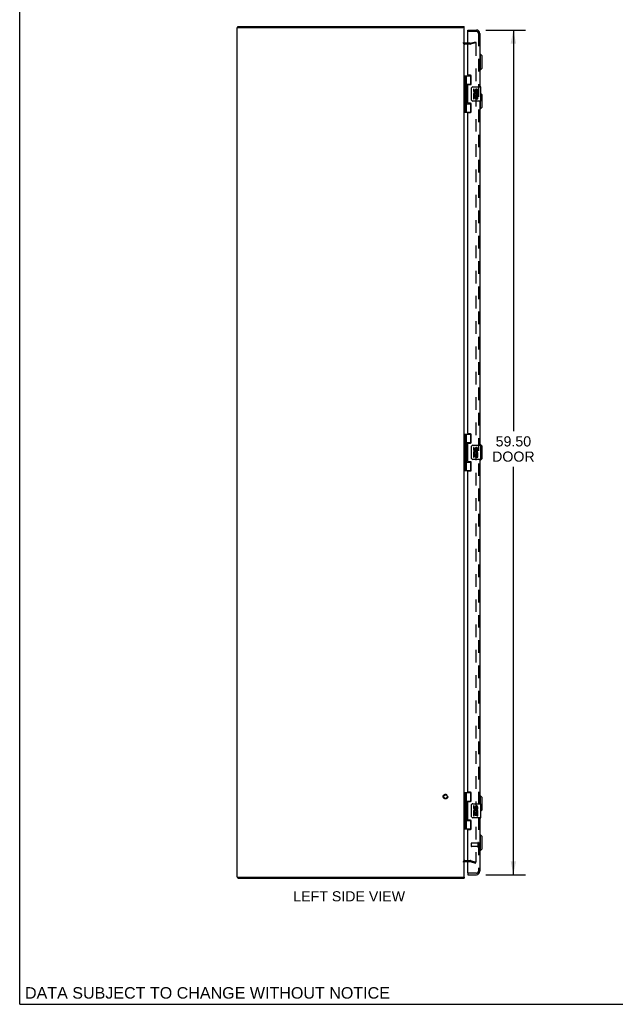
# Model space of a CAD drawing. Header units: inches. Extents: x 0 to 162, y 0 to 105.
# Tile 1 of 6: x 0 to 42, y 0 to 69. Entities that reach past the tile are written whole.
import ezdxf

# ---------------------------------------------------------------- set-up
doc = ezdxf.new("R2010")
doc.units = ezdxf.units.IN
doc.header["$LTSCALE"] = 8.904762
doc.header["$MEASUREMENT"] = 0
doc.linetypes.add('HIDDEN', pattern=[0.2, 0.1, -0.1])
doc.layers.get('0').update_dxf_attribs({"linetype": 'CONTINUOUS'})
for name, color, linetype in [('DEFAULT_2', 8, 'HIDDEN'), ('DIMENSIONS', 7, 'CONTINUOUS'), ('DOOR_ASSEMBLY', 7, 'CONTINUOUS')]:
    doc.layers.add(name, color=color, linetype=linetype)
doc.styles.get("Standard").update_dxf_attribs({"font": 'arial.ttf'})
doc.dimstyles.new('DIMSTYLE_1', dxfattribs={"dimtxt": 0.714286, "dimasz": 0.952381, "dimexe": 0.09, "dimexo": 0.07, "dimgap": 0.0375, "dimtad": 0, "dimtih": 1, "dimtoh": 1, "dimzin": 4, "dimdsep": 46, "dimtxsty": 'Standard', "dimblk": '_FILLED', "dimblk1": '_FILLED', "dimblk2": '_FILLED', "dimcen": 0.09, "dimadec": 3, "dimazin": 1, "dimtfac": 1, "dimtdec": 3, "dimtofl": 0, "dimtmove": 0, "dimatfit": 3, "dimldrblk": '_FILLED', "dimfxl": 0, "dimtolj": 1, "dimtzin": 4, "dimarcsym": 0})

# ---------------------------------------------------------------- blocks, each defined once
blk = doc.blocks.new('_FILLED')
at = {"color": 0, "linetype": 'ByBlock'}
blk.add_solid([(0, 0), (-1, 0.2), (-1, -0.2)], dxfattribs=at)
blk = doc.blocks.new('*D4')
at = {"layer": 'DIMENSIONS', "color": 2, "linetype": 'Continuous'}
for p, q in [((32.823, 68.631), (35.617, 68.631)), ((34.76, 68.631), (34.76, 40.37)), ((34.76, 9.131), (34.76, 37.87)), ((32.823, 9.131), (35.617, 9.131))]:
    blk.add_line(p, q, dxfattribs=at)
at = {"layer": 'DIMENSIONS', "color": 2, "linetype": 'Continuous', "xscale": 0.9523809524, "yscale": 0.9523809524, "zscale": 0.9523809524}
for p, rotation in [((34.76, 68.631), 90), ((34.76, 9.131), 270)]:
    blk.add_blockref('_FILLED', p, dxfattribs=dict(at, rotation=rotation))
at = {"layer": 'DIMENSIONS', "color": 2, "linetype": 'Continuous', "insert": (34.76, 40.013), "char_height": 0.7143, "width": 2.98991, "attachment_point": 2, "line_spacing_factor": 0.9}
blk.add_mtext('59.50\\PDOOR', dxfattribs=at)

msp = doc.modelspace()

# ---------------------------------------------------------------- linework, layer by layer
at = {"color": 7, "linetype": 'Continuous'}
for p, q in [((0, 0), (0, 104.762)), ((15.308, 68.806), (15.406, 68.806)), ((15.359, 68.806), (15.359, 68.881)), ((31.306, 68.806), (31.203, 68.806)), ((31.283, 68.806), (31.283, 68.881)), ((15.308, 8.956), (15.406, 8.956)), ((15.359, 8.956), (15.359, 8.881)), ((31.194, 8.956), (31.306, 8.956)), ((31.283, 8.956), (31.283, 8.881)), ((0, 0), (161.905, 0))]:
    msp.add_line(p, q, dxfattribs=at)
at = {"color": 3, "linetype": 'Continuous'}
for p, q in [((15.306, 8.956), (15.306, 68.806)), ((15.306, 68.806), (15.308, 68.806)), ((15.359, 68.881), (31.283, 68.881)), ((15.416, 68.806), (31.194, 68.806)), ((31.306, 8.956), (31.306, 68.806)), ((31.306, 68.806), (31.306, 68.806)), ((31.549, 67.706), (31.348, 67.706)), ((31.348, 10.056), (31.549, 10.056)), ((15.306, 8.956), (15.308, 8.956)), ((15.359, 8.881), (31.283, 8.881)), ((15.416, 8.956), (31.194, 8.956)), ((31.306, 8.956), (31.306, 8.956))]:
    msp.add_line(p, q, dxfattribs=at)
for centre, radius, start, end in [((31.189, 68.764), 0.117, 21.04265, 36.51735), ((31.348, 67.748), 0.042, 180, 270), ((31.348, 10.014), 0.042, 90, 180), ((31.189, 8.998), 0.117, 323.48265, 338.95735)]:
    msp.add_arc(centre, radius, start, end, dxfattribs=at)
at = {"layer": 'DEFAULT_2', "color": 8, "linetype": 'HIDDEN'}
for p, q in [((31.706, 67.631), (31.348, 67.631)), ((31.706, 67.706), (31.549, 67.706)), ((31.713, 67.707), (32.099, 67.81)), ((32.118, 67.738), (31.732, 67.634)), ((32.099, 67.81), (32.118, 67.738)), ((32.118, 67.708), (32.118, 10.054)), ((31.348, 10.131), (31.706, 10.131)), ((31.549, 10.056), (31.706, 10.056)), ((31.713, 10.055), (32.099, 9.952)), ((31.732, 10.128), (32.118, 10.024)), ((32.099, 9.952), (32.118, 10.024))]:
    msp.add_line(p, q, dxfattribs=at)
for points in [[(32.099, 67.728), (32.099, 67.728), (32.097, 67.728), (32.094, 67.728)], [(32.105, 67.727), (32.103, 67.728), (32.101, 67.728), (32.099, 67.728)], [(32.105, 67.727), (32.107, 67.727), (32.109, 67.725), (32.111, 67.724), (32.113, 67.723), (32.114, 67.721), (32.115, 67.719), (32.117, 67.717), (32.117, 67.715), (32.118, 67.713), (32.118, 67.711), (32.118, 67.708)], [(32.099, 10.034), (32.099, 10.034), (32.097, 10.034), (32.094, 10.034)], [(32.118, 10.054), (32.118, 10.051), (32.118, 10.049), (32.117, 10.047), (32.117, 10.045), (32.115, 10.043), (32.114, 10.041), (32.113, 10.039), (32.111, 10.038), (32.109, 10.037), (32.107, 10.036), (32.105, 10.035), (32.103, 10.034), (32.101, 10.034), (32.099, 10.034)]]:
    msp.add_lwpolyline(points, dxfattribs=at)
for radius in [0.164, 0.124]:
    msp.add_circle((29.981, 14.631), radius, dxfattribs=at)
for centre, radius, start, end in [((31.348, 67.748), 0.117, 180, 270), ((31.706, 67.731), 0.025, 270, 285), ((31.706, 67.731), 0.1, 270, 285), ((31.348, 10.014), 0.117, 90, 180), ((31.706, 10.031), 0.1, 75, 90), ((31.706, 10.031), 0.025, 75, 90)]:
    msp.add_arc(centre, radius, start, end, dxfattribs=at)
at = {"layer": 'DOOR_ASSEMBLY', "color": 7, "linetype": 'Continuous'}
for p, q in [((31.549, 68.527), (31.549, 68.631)), ((31.564, 68.527), (31.549, 68.527)), ((32.442, 66.932), (32.403, 66.932)), ((32.442, 65.83), (32.442, 66.932)), ((32.56, 66.814), (32.442, 66.932)), ((32.56, 65.948), (32.56, 66.814)), ((32.56, 65.948), (32.442, 65.83)), ((31.306, 65.411), (31.791, 65.411)), ((31.345, 65.411), (31.345, 62.852)), ((31.444, 65.411), (31.444, 64.723)), ((31.764, 64.82), (31.764, 65.411)), ((32.442, 65.83), (32.403, 65.83)), ((31.444, 64.82), (31.791, 64.82)), ((31.444, 64.523), (31.444, 63.739)), ((31.46, 64.694), (31.46, 64.693)), ((31.46, 64.553), (31.46, 64.693)), ((31.46, 64.553), (31.46, 64.552)), ((31.733, 64.811), (31.733, 64.789)), ((31.733, 64.811), (31.785, 64.811)), ((31.808, 63.731), (31.808, 64.531)), ((31.908, 64.631), (32.448, 64.631)), ((32.463, 63.646), (32.463, 64.616)), ((31.945, 64.477), (31.945, 64.341)), ((32.008, 64.477), (31.945, 64.477)), ((31.945, 64.016), (31.945, 63.785)), ((31.964, 64.016), (31.945, 64.016)), ((31.998, 64.016), (32.026, 64.035)), ((31.998, 64.016), (32.26, 64.016)), ((32.008, 64.341), (32.008, 64.477)), ((32.008, 63.785), (32.008, 63.953)), ((32.008, 63.953), (32.073, 63.953)), ((32.073, 64.403), (32.074, 64.334)), ((32.073, 63.953), (32.073, 63.817)), ((32.073, 63.817), (32.134, 63.817)), ((32.134, 64.341), (32.134, 64.383)), ((32.134, 63.817), (32.134, 63.953)), ((32.134, 63.953), (32.197, 63.953)), ((32.189, 64.052), (32.247, 64.027)), ((32.197, 64.383), (32.197, 64.246)), ((32.197, 64.246), (32.26, 64.246)), ((32.197, 63.953), (32.197, 63.785)), ((32.26, 64.246), (32.26, 64.383)), ((32.26, 63.785), (32.26, 64.016)), ((32.56, 64.064), (32.463, 64.162)), ((32.56, 63.198), (32.56, 64.064)), ((31.444, 63.539), (31.444, 62.852)), ((31.444, 63.442), (31.791, 63.442)), ((31.46, 63.71), (31.46, 63.709)), ((31.46, 63.569), (31.46, 63.709)), ((31.46, 63.569), (31.46, 63.568)), ((31.733, 63.474), (31.733, 63.451)), ((31.785, 63.451), (31.733, 63.451)), ((31.764, 62.852), (31.764, 63.442)), ((32.448, 63.631), (31.908, 63.631)), ((31.945, 63.785), (32.008, 63.785)), ((32.197, 63.785), (32.26, 63.785)), ((32.442, 63.08), (32.442, 63.631)), ((32.56, 63.198), (32.442, 63.08)), ((31.306, 62.852), (31.791, 62.852)), ((32.442, 63.08), (32.403, 63.08)), ((31.306, 40.161), (31.791, 40.161)), ((31.345, 40.161), (31.345, 37.602)), ((31.444, 40.161), (31.444, 39.473)), ((31.444, 39.57), (31.791, 39.57)), ((31.733, 39.561), (31.785, 39.561)), ((31.733, 39.561), (31.733, 39.539)), ((31.764, 39.57), (31.764, 40.161)), ((31.444, 39.273), (31.444, 38.489)), ((31.46, 39.444), (31.46, 39.443)), ((31.46, 39.443), (31.46, 39.303)), ((31.46, 39.303), (31.46, 39.302)), ((31.808, 38.481), (31.808, 39.281)), ((31.908, 39.381), (32.448, 39.381)), ((32.008, 39.227), (31.945, 39.227)), ((31.945, 39.227), (31.945, 39.091)), ((32.008, 39.091), (32.008, 39.227)), ((32.073, 39.153), (32.074, 39.084)), ((32.134, 39.091), (32.134, 39.133)), ((32.197, 39.133), (32.197, 38.996)), ((32.197, 38.996), (32.26, 38.996)), ((32.26, 38.996), (32.26, 39.133)), ((32.442, 39.432), (32.403, 39.432)), ((32.56, 39.314), (32.442, 39.432)), ((32.442, 39.381), (32.442, 39.432)), ((32.463, 38.396), (32.463, 39.366)), ((32.56, 38.448), (32.56, 39.314)), ((31.444, 38.289), (31.444, 37.602)), ((31.444, 38.192), (31.791, 38.192)), ((31.46, 38.46), (31.46, 38.459)), ((31.46, 38.459), (31.46, 38.319)), ((31.46, 38.319), (31.46, 38.318)), ((31.733, 38.224), (31.733, 38.201)), ((31.785, 38.201), (31.733, 38.201)), ((31.764, 37.602), (31.764, 38.192)), ((32.448, 38.381), (31.908, 38.381)), ((31.964, 38.766), (31.945, 38.766)), ((31.945, 38.766), (31.945, 38.535)), ((31.945, 38.535), (32.008, 38.535)), ((31.998, 38.766), (32.026, 38.785)), ((31.998, 38.766), (32.26, 38.766)), ((32.008, 38.703), (32.073, 38.703)), ((32.008, 38.535), (32.008, 38.703)), ((32.073, 38.703), (32.073, 38.567)), ((32.073, 38.567), (32.134, 38.567)), ((32.134, 38.703), (32.197, 38.703)), ((32.134, 38.567), (32.134, 38.703)), ((32.189, 38.802), (32.247, 38.777)), ((32.197, 38.703), (32.197, 38.535)), ((32.197, 38.535), (32.26, 38.535)), ((32.26, 38.535), (32.26, 38.766)), ((32.442, 38.33), (32.403, 38.33)), ((32.56, 38.448), (32.442, 38.33)), ((32.442, 38.33), (32.442, 38.381)), ((31.306, 37.602), (31.791, 37.602)), ((31.306, 14.911), (31.791, 14.911)), ((31.345, 14.911), (31.345, 12.352)), ((31.444, 14.911), (31.444, 14.223)), ((31.764, 14.32), (31.764, 14.911)), ((32.442, 14.682), (32.403, 14.682)), ((32.56, 14.564), (32.442, 14.682)), ((32.442, 14.131), (32.442, 14.682)), ((31.444, 14.32), (31.791, 14.32)), ((31.444, 14.023), (31.444, 13.239)), ((31.46, 14.194), (31.46, 14.193)), ((31.46, 14.193), (31.46, 14.053)), ((31.46, 14.052), (31.46, 14.053)), ((31.733, 14.311), (31.785, 14.311)), ((31.733, 14.311), (31.733, 14.289)), ((31.808, 13.231), (31.808, 14.031)), ((31.908, 14.131), (32.448, 14.131)), ((32.008, 13.977), (31.945, 13.977)), ((31.945, 13.977), (31.945, 13.841)), ((32.008, 13.841), (32.008, 13.977)), ((32.073, 13.903), (32.074, 13.834)), ((32.134, 13.841), (32.134, 13.883)), ((32.197, 13.883), (32.197, 13.746)), ((32.26, 13.746), (32.26, 13.883)), ((32.463, 13.146), (32.463, 14.116)), ((32.56, 13.698), (32.56, 14.564)), ((31.46, 13.21), (31.46, 13.209)), ((31.46, 13.209), (31.46, 13.069)), ((31.964, 13.516), (31.945, 13.516)), ((31.945, 13.516), (31.945, 13.285)), ((31.945, 13.285), (32.008, 13.285)), ((31.998, 13.516), (32.026, 13.535)), ((31.998, 13.516), (32.26, 13.516)), ((32.008, 13.453), (32.073, 13.453)), ((32.008, 13.285), (32.008, 13.453)), ((32.073, 13.453), (32.073, 13.317)), ((32.073, 13.317), (32.134, 13.317)), ((32.134, 13.453), (32.197, 13.453)), ((32.134, 13.317), (32.134, 13.453)), ((32.189, 13.552), (32.247, 13.527)), ((32.197, 13.746), (32.26, 13.746)), ((32.197, 13.453), (32.197, 13.285)), ((32.197, 13.285), (32.26, 13.285)), ((32.26, 13.285), (32.26, 13.516)), ((32.56, 13.698), (32.463, 13.601)), ((31.444, 13.039), (31.444, 12.352)), ((31.444, 12.942), (31.791, 12.942)), ((31.46, 13.068), (31.46, 13.069)), ((31.733, 12.974), (31.733, 12.951)), ((31.785, 12.951), (31.733, 12.951)), ((31.764, 12.352), (31.764, 12.942)), ((32.448, 13.131), (31.908, 13.131)), ((31.306, 12.352), (31.791, 12.352)), ((32.442, 11.932), (32.403, 11.932)), ((32.56, 11.814), (32.442, 11.932)), ((32.442, 10.83), (32.442, 11.932)), ((32.56, 10.948), (32.56, 11.814)), ((32.442, 10.83), (32.403, 10.83)), ((32.56, 10.948), (32.442, 10.83)), ((31.549, 9.235), (31.564, 9.235)), ((31.549, 9.235), (31.549, 9.131))]:
    msp.add_line(p, q, dxfattribs=at)
at = {"layer": 'DOOR_ASSEMBLY', "color": 3, "linetype": 'Continuous'}
for p, q in [((31.549, 68.631), (32.156, 68.631)), ((31.549, 65.473), (31.549, 68.512)), ((32.403, 68.385), (32.403, 64.631)), ((31.737, 65.442), (31.58, 65.442)), ((31.799, 64.851), (31.799, 65.38)), ((31.549, 63.505), (31.549, 64.758)), ((31.58, 64.789), (31.737, 64.789)), ((31.737, 63.474), (31.58, 63.474)), ((31.799, 62.883), (31.799, 63.412)), ((32.403, 63.631), (32.403, 39.381)), ((31.549, 40.223), (31.549, 62.79)), ((31.58, 62.821), (31.737, 62.821)), ((31.737, 40.192), (31.58, 40.192)), ((31.58, 39.539), (31.737, 39.539)), ((31.799, 39.601), (31.799, 40.13)), ((31.549, 38.255), (31.549, 39.508)), ((31.737, 38.224), (31.58, 38.224)), ((31.799, 37.633), (31.799, 38.162)), ((32.403, 38.381), (32.403, 14.131)), ((31.549, 14.973), (31.549, 37.54)), ((31.58, 37.571), (31.737, 37.571)), ((31.737, 14.942), (31.58, 14.942)), ((31.799, 14.351), (31.799, 14.88)), ((31.549, 13.005), (31.549, 14.258)), ((31.58, 14.289), (31.737, 14.289)), ((31.737, 12.974), (31.58, 12.974)), ((31.799, 12.383), (31.799, 12.912)), ((32.403, 13.131), (32.403, 9.378)), ((31.549, 9.25), (31.549, 12.29)), ((31.58, 12.321), (31.737, 12.321)), ((31.549, 9.131), (32.156, 9.131))]:
    msp.add_line(p, q, dxfattribs=at)
at = {"layer": 'DOOR_ASSEMBLY', "color": 8, "linetype": 'HIDDEN'}
for p, q in [((32.156, 68.527), (31.564, 68.527)), ((32.299, 68.385), (32.299, 9.378)), ((31.799, 11.349), (31.799, 11.121)), ((32.256, 11.359), (31.809, 11.359)), ((32.256, 11.111), (31.809, 11.111)), ((32.256, 11.377), (32.256, 11.093)), ((32.156, 9.235), (31.564, 9.235))]:
    msp.add_line(p, q, dxfattribs=at)
at = {"layer": 'DOOR_ASSEMBLY', "color": 7, "linetype": 'Continuous'}
for points in [[(31.444, 64.767), (31.445, 64.758), (31.447, 64.749), (31.45, 64.739), (31.454, 64.727), (31.458, 64.716), (31.463, 64.704), (31.468, 64.692), (31.473, 64.681), (31.477, 64.669), (31.481, 64.658), (31.484, 64.646), (31.486, 64.635), (31.486, 64.623), (31.486, 64.612), (31.484, 64.6), (31.481, 64.589), (31.477, 64.577), (31.473, 64.565), (31.468, 64.554), (31.463, 64.542), (31.458, 64.53), (31.454, 64.519), (31.45, 64.508), (31.447, 64.497), (31.445, 64.488), (31.444, 64.479)], [(31.808, 64.531), (31.808, 64.537), (31.809, 64.544), (31.81, 64.55), (31.811, 64.556), (31.813, 64.562), (31.815, 64.567)], [(31.444, 63.783), (31.445, 63.774), (31.447, 63.765), (31.45, 63.755), (31.454, 63.743), (31.458, 63.732), (31.463, 63.72), (31.468, 63.708), (31.473, 63.697), (31.477, 63.685), (31.481, 63.674), (31.484, 63.662), (31.486, 63.651), (31.486, 63.639), (31.486, 63.628), (31.484, 63.616), (31.481, 63.605), (31.477, 63.593), (31.473, 63.581), (31.468, 63.57), (31.463, 63.558), (31.458, 63.546), (31.454, 63.535), (31.45, 63.524), (31.447, 63.513), (31.445, 63.504), (31.444, 63.495)], [(31.815, 63.695), (31.813, 63.701), (31.811, 63.706), (31.81, 63.712), (31.809, 63.719), (31.808, 63.725), (31.808, 63.731)], [(31.444, 39.517), (31.445, 39.508), (31.447, 39.499), (31.45, 39.489), (31.454, 39.477), (31.458, 39.466), (31.463, 39.454), (31.468, 39.442), (31.473, 39.431), (31.477, 39.419), (31.481, 39.408), (31.484, 39.396), (31.486, 39.385), (31.486, 39.373), (31.486, 39.362), (31.484, 39.35), (31.481, 39.339), (31.477, 39.327), (31.473, 39.315), (31.468, 39.304), (31.463, 39.292), (31.458, 39.28), (31.454, 39.269), (31.45, 39.258), (31.447, 39.247), (31.445, 39.238), (31.444, 39.229)], [(31.808, 39.281), (31.808, 39.287), (31.809, 39.294), (31.81, 39.3), (31.811, 39.306), (31.813, 39.312), (31.815, 39.317)], [(31.444, 38.533), (31.445, 38.524), (31.447, 38.515), (31.45, 38.505), (31.454, 38.493), (31.458, 38.482), (31.463, 38.47), (31.468, 38.458), (31.473, 38.447), (31.477, 38.435), (31.481, 38.424), (31.484, 38.412), (31.486, 38.401), (31.486, 38.389), (31.486, 38.378), (31.484, 38.366), (31.481, 38.355), (31.477, 38.343), (31.473, 38.331), (31.468, 38.32), (31.463, 38.308), (31.458, 38.296), (31.454, 38.285), (31.45, 38.274), (31.447, 38.263), (31.445, 38.254), (31.444, 38.245)], [(31.815, 38.445), (31.813, 38.451), (31.811, 38.456), (31.81, 38.462), (31.809, 38.469), (31.808, 38.475), (31.808, 38.481)], [(31.444, 14.267), (31.445, 14.258), (31.447, 14.249), (31.45, 14.239), (31.454, 14.227), (31.458, 14.216), (31.463, 14.204), (31.468, 14.192), (31.473, 14.181), (31.477, 14.169), (31.481, 14.158), (31.484, 14.146), (31.486, 14.135), (31.486, 14.123), (31.486, 14.112), (31.484, 14.1), (31.481, 14.089), (31.477, 14.077), (31.473, 14.065), (31.468, 14.054), (31.463, 14.042), (31.458, 14.03), (31.454, 14.019), (31.45, 14.008), (31.447, 13.997), (31.445, 13.988), (31.444, 13.979)], [(31.808, 14.031), (31.808, 14.037), (31.809, 14.044), (31.81, 14.05), (31.811, 14.056), (31.813, 14.062), (31.815, 14.067)], [(31.444, 13.283), (31.445, 13.274), (31.447, 13.265), (31.45, 13.255), (31.454, 13.243), (31.458, 13.232), (31.463, 13.22), (31.468, 13.208), (31.473, 13.197), (31.477, 13.185), (31.481, 13.174), (31.484, 13.162), (31.486, 13.151), (31.486, 13.139), (31.486, 13.128), (31.484, 13.116), (31.481, 13.105), (31.477, 13.093), (31.473, 13.081), (31.468, 13.07), (31.463, 13.058), (31.458, 13.046), (31.454, 13.035), (31.45, 13.024), (31.447, 13.013), (31.445, 13.004), (31.444, 12.995)], [(31.815, 13.195), (31.813, 13.201), (31.811, 13.206), (31.81, 13.212), (31.809, 13.219), (31.808, 13.225), (31.808, 13.231)]]:
    msp.add_lwpolyline(points, dxfattribs=at)
at = {"layer": 'DOOR_ASSEMBLY', "color": 3, "linetype": 'Continuous'}
for centre, radius, start, end in [((31.564, 68.512), 0.015, 90, 180), ((32.156, 68.385), 0.246, 0, 90), ((31.58, 65.473), 0.031, 180, 270), ((31.737, 65.38), 0.062, 0, 90), ((31.58, 64.758), 0.031, 90, 180), ((31.737, 64.851), 0.062, 270, 360), ((31.58, 63.505), 0.031, 180, 270), ((31.737, 63.412), 0.062, 0, 90), ((31.58, 62.79), 0.031, 90, 180), ((31.737, 62.883), 0.062, 270, 360), ((31.58, 40.223), 0.031, 180, 270), ((31.58, 39.508), 0.031, 90, 180), ((31.737, 40.13), 0.062, 0, 90), ((31.737, 39.601), 0.062, 270, 360), ((31.58, 38.255), 0.031, 180, 270), ((31.737, 38.162), 0.062, 0, 90), ((31.58, 37.54), 0.031, 90, 180), ((31.737, 37.633), 0.062, 270, 360), ((31.58, 14.973), 0.031, 180, 270), ((31.737, 14.88), 0.062, 0, 90), ((31.58, 14.258), 0.031, 90, 180), ((31.737, 14.351), 0.062, 270, 360), ((31.58, 13.005), 0.031, 180, 270), ((31.737, 12.912), 0.062, 0, 90), ((31.58, 12.29), 0.031, 90, 180), ((31.737, 12.383), 0.062, 270, 360), ((31.564, 9.25), 0.015, 180, 270), ((32.156, 9.378), 0.246, 270, 360)]:
    msp.add_arc(centre, radius, start, end, dxfattribs=at)
at = {"layer": 'DOOR_ASSEMBLY', "color": 8, "linetype": 'HIDDEN'}
for centre, radius, start, end in [((32.156, 68.385), 0.142, 0, 90), ((31.809, 11.349), 0.01, 90, 180), ((31.809, 11.121), 0.01, 180, 270), ((32.277, 11.377), 0.0215, 0, 180), ((32.277, 11.093), 0.0215, 180, 360), ((32.156, 9.378), 0.142, 270, 360)]:
    msp.add_arc(centre, radius, start, end, dxfattribs=at)
at = {"layer": 'DOOR_ASSEMBLY', "color": 7, "linetype": 'Continuous'}
for centre, radius, start, end in [((31.37, 64.693), 0.09, 0.67198, 35.18775), ((31.37, 64.553), 0.09, 324.81225, 359.32802), ((31.908, 64.531), 0.1, 90, 158.79459), ((32.448, 64.616), 0.015, 0, 90), ((32.04, 64.341), 0.0943, 180, 360), ((32.099, 64.089), 0.154, 161.41988, 206.19629), ((32.103, 64.089), 0.157, 336.59665, 161.87913), ((32.103, 64.089), 0.157, 205.73705, 207.8532), ((32.04, 64.341), 0.0314, 180, 261.22946), ((32.103, 64.089), 0.0943, 336.59665, 215.11217), ((32.039, 64.345), 0.0362, 263.42855, 341.76278), ((32.166, 64.383), 0.0943, 68.69989, 167.43379), ((32.166, 64.383), 0.0314, 0, 180.04847), ((32.166, 64.383), 0.0943, 0, 68.67039), ((31.37, 63.709), 0.09, 0.67198, 35.18775), ((31.37, 63.569), 0.09, 324.81225, 359.32802), ((31.908, 63.731), 0.1, 201.20502, 270), ((32.448, 63.646), 0.015, 270, 360), ((31.37, 39.443), 0.09, 0.67198, 35.18775), ((31.37, 39.303), 0.09, 324.81225, 359.32802), ((31.908, 39.281), 0.1, 90, 158.79459), ((32.04, 39.091), 0.0943, 180, 360), ((32.099, 38.839), 0.154, 161.41988, 206.19629), ((32.103, 38.839), 0.157, 336.59665, 161.87913), ((32.04, 39.091), 0.0314, 180, 261.22946), ((32.103, 38.839), 0.0943, 336.59665, 215.11217), ((32.039, 39.095), 0.0362, 263.42855, 341.76278), ((32.166, 39.133), 0.0943, 68.69989, 167.43379), ((32.166, 39.133), 0.0314, 0, 180.04847), ((32.166, 39.133), 0.0943, 0, 68.67039), ((32.448, 39.366), 0.015, 0, 90), ((31.37, 38.459), 0.09, 0.67198, 35.18775), ((31.37, 38.319), 0.09, 324.81225, 359.32802), ((31.908, 38.481), 0.1, 201.20502, 270), ((32.103, 38.839), 0.157, 205.73705, 207.8532), ((32.448, 38.396), 0.015, 270, 360), ((31.37, 14.193), 0.09, 0.67198, 35.18775), ((31.37, 14.053), 0.09, 324.81225, 359.32802), ((31.908, 14.031), 0.1, 90, 158.79459), ((32.166, 13.883), 0.0943, 68.69989, 167.43379), ((32.166, 13.883), 0.0314, 0, 180.04847), ((32.166, 13.883), 0.0943, 0, 68.67039), ((32.448, 14.116), 0.015, 0, 90), ((31.37, 13.209), 0.09, 0.67198, 35.18775), ((31.908, 13.231), 0.1, 201.20502, 270), ((32.04, 13.841), 0.0943, 180, 360), ((32.099, 13.589), 0.154, 161.41988, 206.19629), ((32.103, 13.589), 0.157, 336.59665, 161.87913), ((32.103, 13.589), 0.157, 205.73705, 207.8532), ((32.04, 13.841), 0.0314, 180, 261.22946), ((32.103, 13.589), 0.0943, 336.59665, 215.11217), ((32.039, 13.845), 0.0362, 263.42855, 341.76278), ((31.37, 13.069), 0.09, 324.81225, 359.32802), ((32.448, 13.146), 0.015, 270, 360)]:
    msp.add_arc(centre, radius, start, end, dxfattribs=at)
for centre in [(31.533, 64.623), (31.533, 63.639), (31.533, 39.373), (31.533, 38.389), (31.533, 14.123), (31.533, 13.139)]:
    msp.add_ellipse(centre, major_axis=(0, 0.188), ratio=0.5625, start_param=1.007189, end_param=2.134404, dxfattribs=at)

# ---------------------------------------------------------------- texts
at = {"layer": 'DIMENSIONS', "color": 2, "linetype": 'Continuous', "attachment_point": 2, "line_spacing_factor": 0.9}
for s, insert, char_height, width in [('LEFT SIDE VIEW', (23.198, 7.966), 0.71429, 7.85449), ('DATA SUBJECT TO CHANGE WITHOUT NOTICE', (13.22, 1.208), 0.80952, 25.64596)]:
    msp.add_mtext(s, dxfattribs=dict(at, insert=insert, char_height=char_height, width=width))

# ---------------------------------------------------------------- dimensions: what is measured, and where the dimension line sits
at = {"layer": 'DIMENSIONS', "color": 2, "linetype": 'Continuous'}
dim = msp.add_linear_dim(base=(34.76, 9.131), p1=(32.753, 68.631), p2=(32.753, 9.131), angle=270, text='<>\\PDOOR', dimstyle='DIMSTYLE_1', dxfattribs=at)
dim.commit()
dim.dimension.update_dxf_attribs({"geometry": '*D4', "text_midpoint": (34.76, 39.12), "dimtype": 160})

doc.saveas('drawing.dxf')
